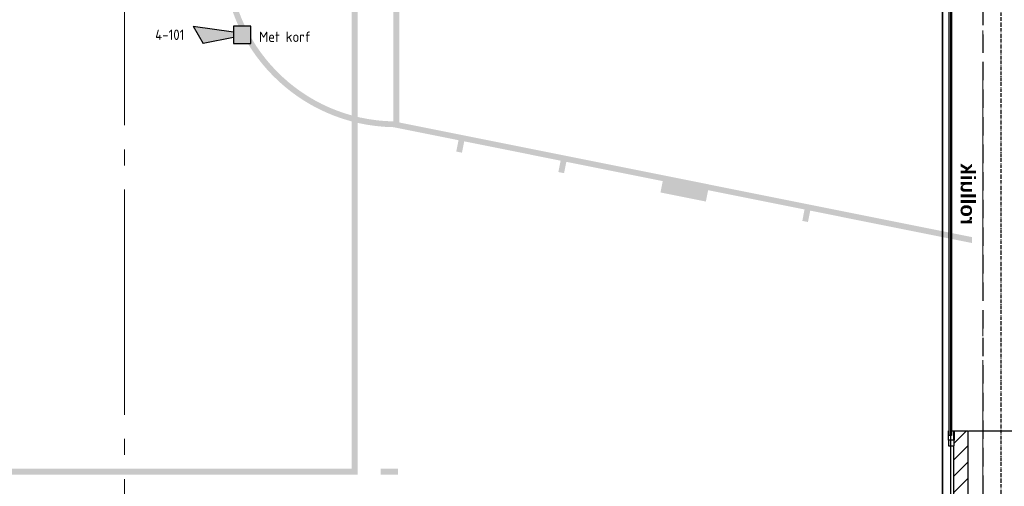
# Model space of a CAD drawing. Header units: millimetres. Extents: x -38031 to 123247, y -16330 to 129979.
# Tile 7 of 235: x -12615 to -4105, y 856 to 4885. Entities that reach past the tile are written whole.
import ezdxf
from ezdxf.enums import TextEntityAlignment as Align

# ---------------------------------------------------------------- set-up
doc = ezdxf.new("R2010")
doc.units = ezdxf.units.MM
doc.header["$LTSCALE"] = 50
for name, pattern in [('HIDDEN2', [4.762499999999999, 3.175, -1.5875]), ('STYLE_07', [1.875, 0.625, -0.20828, 0.6250000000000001, -0.2083599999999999, 0.06943000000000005, -0.1389299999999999]), ('STYLE_11', [5, 3.88885498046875, -0.416717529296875, 0.2777862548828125, -0.4166412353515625])]:
    doc.linetypes.add(name, pattern=pattern)
for name, color, linetype in [('AL$1A---_ALGEMEEN', 8, 'Continuous'), ('AM$1A---_ARCERING', 8, 'Continuous'), ('AT$1A---_TEKST100', 8, 'Continuous'), ('BOUWKUNDIG', 8, 'Continuous'), ('EB6511--_ATTRIB', 2, 'Continuous'), ('EL6121--', 3, 'Continuous'), ('EL6131--_KG', 3, 'Continuous'), ('EL6511--', 3, 'Continuous')]:
    doc.layers.add(name, color=color, linetype=linetype)
doc.layers.add('stramien', color=1, linetype='STYLE_11', lineweight=15)
doc.styles.add('Arial (bold)', font='ARIALBD.TTF')
doc.styles.add('BURO-018', font='iso.shx', dxfattribs={"height": 90})

# ---------------------------------------------------------------- blocks, each defined once
blk = doc.blocks.new('E-GK-GTC-463C')
at = {"color": 0, "linetype": 'Continuous'}
for p, q in [((-0.5, 35), (0.5, 35)), ((-0.5, -35), (0.5, -35))]:
    blk.add_line(p, q, dxfattribs=at)
blk = doc.blocks.new('Group-17')
at = {"layer": 'AM$1A---_ARCERING', "linetype": 'Continuous', "lineweight": 0}
h = blk.add_hatch(color=256, dxfattribs=at)
h.paths.add_polyline_path([(-66056, -18618.00000000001), (-84056, -18618.00000000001), (-84056, -27618.00000000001), (-66056, -27618.00000000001)])
h.paths.add_polyline_path([(-72056, -27568.00000000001), (-72056, -18668.00000000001), (-66106, -18668.00000000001), (-66106, -27568.00000000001)])
h.paths.add_polyline_path([(-75031, -18668.00000000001), (-72106, -18668.00000000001), (-72106, -27568.00000000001), (-75031, -27568.00000000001)])
h.paths.add_polyline_path([(-75081, -18668.00000000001), (-75081, -27568.00000000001), (-78006, -27568.00000000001), (-78006, -18668.00000000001)])
h.paths.add_polyline_path([(-78056, -18668.00000000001), (-78056, -27568.00000000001), (-84006, -27568.00000000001), (-84006, -18668.00000000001)])
h = blk.add_hatch(color=256, dxfattribs=at)
edge = h.paths.add_edge_path()
edge.add_line((-65746, -21618.20834780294), (-65183.09199784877, -21505.60329124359))
edge.add_line((-65183.09199784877, -21505.60329124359), (-65202.70754019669, -21407.5460095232))
edge.add_line((-65202.70754019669, -21407.5460095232), (-65153.67889933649, -21397.73823834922))
edge.add_line((-65153.67889933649, -21397.73823834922), (-65134.06335698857, -21495.79552006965))
edge.add_line((-65134.06335698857, -21495.79552006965), (-64300.57646236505, -21329.06341011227))
edge.add_line((-64300.57646236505, -21329.06341011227), (-64320.19200471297, -21231.00612839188))
edge.add_line((-64320.19200471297, -21231.00612839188), (-64271.16336385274, -21221.1983572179))
edge.add_line((-64271.16336385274, -21221.1983572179), (-64251.54782150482, -21319.25563893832))
edge.add_line((-64251.54782150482, -21319.25563893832), (-63418.0609268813, -21152.52352898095))
edge.add_line((-63418.0609268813, -21152.52352898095), (-63437.67646922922, -21054.46624726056))
edge.add_line((-63437.67646922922, -21054.46624726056), (-63045.44734234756, -20976.00407786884))
edge.add_line((-63045.44734234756, -20976.00407786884), (-63025.83179999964, -21074.06135958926))
edge.add_line((-63025.83179999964, -21074.06135958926), (-62192.34490537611, -20907.32924963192))
edge.add_line((-62192.34490537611, -20907.32924963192), (-62211.96044772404, -20809.2719679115))
edge.add_line((-62211.96044772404, -20809.2719679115), (-62162.93180686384, -20799.46419673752))
edge.add_line((-62162.93180686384, -20799.46419673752), (-62143.31626451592, -20897.52147845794))
edge.add_line((-62143.31626451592, -20897.52147845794), (-60746, -20618.00000000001))
edge.add_line((-60746, -20618.00000000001), (-60746, -20668.99060378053))
edge.add_line((-60746, -20668.99060378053), (-65696, -21659.19686810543))
edge.add_line((-65696, -21659.19686810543), (-65696, -24576.8031318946))
edge.add_line((-65696, -24576.8031318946), (-60746, -25567.0093962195))
edge.add_line((-60746, -25567.0093962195), (-60746, -25618.00000000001))
edge.add_line((-60746, -25618.00000000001), (-62143.31626451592, -25338.47852154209))
edge.add_line((-62143.31626451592, -25338.47852154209), (-62162.93180686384, -25436.53580326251))
edge.add_line((-62162.93180686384, -25436.53580326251), (-62211.96044772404, -25426.72803208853))
edge.add_line((-62211.96044772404, -25426.72803208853), (-62192.34490537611, -25328.67075036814))
edge.add_line((-62192.34490537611, -25328.67075036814), (-63025.83179999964, -25161.93864041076))
edge.add_line((-63025.83179999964, -25161.93864041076), (-63045.44734234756, -25259.99592213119))
edge.add_line((-63045.44734234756, -25259.99592213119), (-63437.67646922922, -25181.53375273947))
edge.add_line((-63437.67646922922, -25181.53375273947), (-63418.0609268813, -25083.47647101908))
edge.add_line((-63418.0609268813, -25083.47647101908), (-64251.54782150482, -24916.7443610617))
edge.add_line((-64251.54782150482, -24916.7443610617), (-64271.16336385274, -25014.80164278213))
edge.add_line((-64271.16336385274, -25014.80164278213), (-64320.19200471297, -25004.99387160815))
edge.add_line((-64320.19200471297, -25004.99387160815), (-64300.57646236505, -24906.93658988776))
edge.add_line((-64300.57646236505, -24906.93658988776), (-65134.06335698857, -24740.20447993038))
edge.add_line((-65134.06335698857, -24740.20447993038), (-65153.67889933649, -24838.26176165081))
edge.add_line((-65153.67889933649, -24838.26176165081), (-65202.70754019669, -24828.45399047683))
edge.add_line((-65202.70754019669, -24828.45399047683), (-65183.09199784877, -24730.39670875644))
edge.add_line((-65183.09199784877, -24730.39670875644), (-65746, -24617.79165219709))
edge.add_arc((-65720.99999999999, -23118.00000000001), 1500.000000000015, 180, 269.0450261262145, ccw=False)
edge.add_arc((-65720.99999999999, -23118.00000000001), 1500.000000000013, 90.95497387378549, 180, ccw=False)
edge.add_line((-65746, -21618.20834780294), (-65746, -21618.00000000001))
edge = h.paths.add_edge_path()
edge.add_arc((-65721, -23118.00000000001), 1450.000000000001, 90.9879072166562, 180.0000000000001)
edge.add_arc((-65721, -23118.00000000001), 1450, 180, 269.0120927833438)
edge.add_line((-65746, -24567.78446673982), (-65746, -21668.21553326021))
at = {"layer": 'AL$1A---_ALGEMEEN', "color": 0}
blk.add_solid([(-65706, -27568.00000000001), (-65856, -27568.00000000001), (-65706, -27618.00000000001), (-65856, -27618.00000000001)], dxfattribs=at)
blk = doc.blocks.new('Group-18')
at = {"layer": 'AL$1A---_ALGEMEEN', "color": 0}
blk.add_lwpolyline([(-89286, -16087.44536343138), (-61001.96924776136, -16087.44536343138), (-61001.96924776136, -30374.98874663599), (-89286, -30374.98874663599)], close=True, dxfattribs=at)
blk = doc.blocks.new('Group-57')
at = {"layer": 'AM$1A---_ARCERING', "linetype": 'Continuous', "lineweight": 0}
h = blk.add_hatch(color=256, dxfattribs=at)
h.paths.add_polyline_path([(-66056, -18618.00000000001), (-84056, -18618.00000000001), (-84056, -27618.00000000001), (-66056, -27618.00000000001)])
h.paths.add_polyline_path([(-72056, -27568.00000000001), (-72056, -18668.00000000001), (-66106, -18668.00000000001), (-66106, -27568.00000000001)])
h.paths.add_polyline_path([(-75031, -18668.00000000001), (-72106, -18668.00000000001), (-72106, -27568.00000000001), (-75031, -27568.00000000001)])
h.paths.add_polyline_path([(-75081, -18668.00000000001), (-75081, -27568.00000000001), (-78006, -27568.00000000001), (-78006, -18668.00000000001)])
h.paths.add_polyline_path([(-78056, -18668.00000000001), (-78056, -27568.00000000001), (-84006, -27568.00000000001), (-84006, -18668.00000000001)])
h = blk.add_hatch(color=256, dxfattribs=at)
edge = h.paths.add_edge_path()
edge.add_line((-65746, -21618.20834780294), (-65183.09199784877, -21505.60329124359))
edge.add_line((-65183.09199784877, -21505.60329124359), (-65202.70754019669, -21407.5460095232))
edge.add_line((-65202.70754019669, -21407.5460095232), (-65153.67889933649, -21397.73823834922))
edge.add_line((-65153.67889933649, -21397.73823834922), (-65134.06335698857, -21495.79552006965))
edge.add_line((-65134.06335698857, -21495.79552006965), (-64300.57646236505, -21329.06341011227))
edge.add_line((-64300.57646236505, -21329.06341011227), (-64320.19200471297, -21231.00612839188))
edge.add_line((-64320.19200471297, -21231.00612839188), (-64271.16336385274, -21221.1983572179))
edge.add_line((-64271.16336385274, -21221.1983572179), (-64251.54782150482, -21319.25563893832))
edge.add_line((-64251.54782150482, -21319.25563893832), (-63418.0609268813, -21152.52352898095))
edge.add_line((-63418.0609268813, -21152.52352898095), (-63437.67646922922, -21054.46624726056))
edge.add_line((-63437.67646922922, -21054.46624726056), (-63045.44734234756, -20976.00407786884))
edge.add_line((-63045.44734234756, -20976.00407786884), (-63025.83179999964, -21074.06135958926))
edge.add_line((-63025.83179999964, -21074.06135958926), (-62192.34490537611, -20907.32924963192))
edge.add_line((-62192.34490537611, -20907.32924963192), (-62211.96044772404, -20809.2719679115))
edge.add_line((-62211.96044772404, -20809.2719679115), (-62162.93180686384, -20799.46419673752))
edge.add_line((-62162.93180686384, -20799.46419673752), (-62143.31626451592, -20897.52147845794))
edge.add_line((-62143.31626451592, -20897.52147845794), (-60746, -20618.00000000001))
edge.add_line((-60746, -20618.00000000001), (-60746, -20668.99060378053))
edge.add_line((-60746, -20668.99060378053), (-65696, -21659.19686810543))
edge.add_line((-65696, -21659.19686810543), (-65696, -24576.8031318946))
edge.add_line((-65696, -24576.8031318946), (-60746, -25567.0093962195))
edge.add_line((-60746, -25567.0093962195), (-60746, -25618.00000000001))
edge.add_line((-60746, -25618.00000000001), (-62143.31626451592, -25338.47852154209))
edge.add_line((-62143.31626451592, -25338.47852154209), (-62162.93180686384, -25436.53580326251))
edge.add_line((-62162.93180686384, -25436.53580326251), (-62211.96044772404, -25426.72803208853))
edge.add_line((-62211.96044772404, -25426.72803208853), (-62192.34490537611, -25328.67075036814))
edge.add_line((-62192.34490537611, -25328.67075036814), (-63025.83179999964, -25161.93864041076))
edge.add_line((-63025.83179999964, -25161.93864041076), (-63045.44734234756, -25259.99592213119))
edge.add_line((-63045.44734234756, -25259.99592213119), (-63437.67646922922, -25181.53375273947))
edge.add_line((-63437.67646922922, -25181.53375273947), (-63418.0609268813, -25083.47647101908))
edge.add_line((-63418.0609268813, -25083.47647101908), (-64251.54782150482, -24916.7443610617))
edge.add_line((-64251.54782150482, -24916.7443610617), (-64271.16336385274, -25014.80164278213))
edge.add_line((-64271.16336385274, -25014.80164278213), (-64320.19200471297, -25004.99387160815))
edge.add_line((-64320.19200471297, -25004.99387160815), (-64300.57646236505, -24906.93658988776))
edge.add_line((-64300.57646236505, -24906.93658988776), (-65134.06335698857, -24740.20447993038))
edge.add_line((-65134.06335698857, -24740.20447993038), (-65153.67889933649, -24838.26176165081))
edge.add_line((-65153.67889933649, -24838.26176165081), (-65202.70754019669, -24828.45399047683))
edge.add_line((-65202.70754019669, -24828.45399047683), (-65183.09199784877, -24730.39670875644))
edge.add_line((-65183.09199784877, -24730.39670875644), (-65746, -24617.79165219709))
edge.add_arc((-65720.99999999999, -23118.00000000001), 1500.000000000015, 180, 269.0450261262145, ccw=False)
edge.add_arc((-65720.99999999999, -23118.00000000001), 1500.000000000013, 90.95497387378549, 180, ccw=False)
edge.add_line((-65746, -21618.20834780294), (-65746, -21618.00000000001))
edge = h.paths.add_edge_path()
edge.add_arc((-65721, -23118.00000000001), 1450.000000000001, 90.9879072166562, 180.0000000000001)
edge.add_arc((-65721, -23118.00000000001), 1450, 180, 269.0120927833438)
edge.add_line((-65746, -24567.78446673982), (-65746, -21668.21553326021))
at = {"layer": 'AL$1A---_ALGEMEEN', "color": 0}
blk.add_solid([(-65706, -27568.00000000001), (-65856, -27568.00000000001), (-65706, -27618.00000000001), (-65856, -27618.00000000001)], dxfattribs=at)
blk = doc.blocks.new('32x_staal-mk 854-rolluik-p')
at = {"layer": 'AT$1A---_TEKST100', "insert": (64, 182.7592571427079), "char_height": 126.2704565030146, "attachment_point": 5, "line_spacing_factor": 0.9677411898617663, "style": 'Arial (bold)'}
blk.add_mtext('{\\C256;rolluik}', dxfattribs=at)
at = {"color": 0}
blk.add_wipeout([(-2020, 20), (2020, 20), (2020, 40), (-2020, 40)], dxfattribs=at).dxf.layer = 'AL$1A---_ALGEMEEN'
at = {"layer": 'AL$1A---_ALGEMEEN', "color": 0, "lineweight": 30}
for points in [[(-2002.186236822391, 42), (-1980.186236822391, 42), (-1980.186236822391, 65), (-2060.186236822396, 65), (-2060.186236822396, 15), (-1980.186236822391, 15), (-1980.186236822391, 17.5)], [(2002.186236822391, 41.99999999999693), (1980.186236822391, 41.99999999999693), (1980.186236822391, 64.99999999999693), (2060.186236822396, 64.99999999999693), (2060.186236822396, 14.99999999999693), (1980.186236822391, 14.99999999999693), (1980.186236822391, 17.49999999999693)]]:
    blk.add_lwpolyline(points, dxfattribs=at)
at = {"layer": 'AL$1A---_ALGEMEEN', "color": 0}
blk.add_lwpolyline([(-2020, 20), (2020, 20), (2020, 40), (-2020, 40)], close=True, dxfattribs=at)
at = {"color": 0, "lineweight": 30}
for points in [[(-2110.186236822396, 65), (-2060.186236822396, 65), (-2060.186236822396, 15), (-2110.186236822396, 15)], [(2110.186236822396, 64.99999999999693), (2060.186236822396, 64.99999999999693), (2060.186236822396, 14.99999999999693), (2110.186236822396, 14.99999999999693)]]:
    blk.add_wipeout(points, dxfattribs=at).dxf.layer = 'AL$1A---_ALGEMEEN'
at = {"layer": 'AL$1A---_ALGEMEEN', "color": 0, "lineweight": 30}
for points in [[(-2110.186236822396, 65), (-2060.186236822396, 65), (-2060.186236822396, 15), (-2110.186236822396, 15)], [(2110.186236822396, 64.99999999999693), (2060.186236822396, 64.99999999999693), (2060.186236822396, 14.99999999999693), (2110.186236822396, 14.99999999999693)]]:
    blk.add_lwpolyline(points, close=True, dxfattribs=at)
blk = doc.blocks.new('200254 W 210 11-06-2007')
at = {"layer": 'AM$1A---_ARCERING', "linetype": 'Continuous', "lineweight": 5}
h = blk.add_hatch(dxfattribs=at)
h.set_pattern_fill('KALKZANDSTEEN', color=256, scale=50, style=0, pattern_type=2)
h.set_pattern_definition([(45.00000000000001, (-987936.493140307, -175784.8228081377), (70.71067811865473, -70.71067811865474), [])])
edge = h.paths.add_edge_path()
edge.add_line((-40739.03075223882, -23652.9273146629), (-40619.0307522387, -23652.9273146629))
edge.add_line((-40619.0307522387, -23652.9273146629), (-40619.0307522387, -25690.43475791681))
edge.add_line((-40619.0307522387, -25690.43475791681), (-40689.03075223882, -25690.43475791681))
edge.add_arc((-40689.03075223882, -25640.43475791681), 50, 180, 270, ccw=False)
edge.add_line((-40739.03075223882, -25640.43475791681), (-40739.03075223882, -23652.9273146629))
at = {"layer": 'AL$1A---_ALGEMEEN', "linetype": 'STYLE_07'}
blk.add_line((-40334.0307522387, -12257.55463656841), (-40334.0307522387, -25447.29102434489), dxfattribs=at)
at = {"layer": 'AL$1A---_ALGEMEEN', "flags": 128}
blk.add_lwpolyline([(-40739.03075223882, -23652.9273146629), (-40619.0307522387, -23652.9273146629), (-40619.0307522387, -25690.43475791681), (-40689.03075223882, -25690.43475791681, -0.414213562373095), (-40739.03075223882, -25640.43475791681)], format="xyb", close=True, dxfattribs=at)
at = {"layer": 'stramien', "ltscale": 10}
for p, q in [((-40489.03075223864, -39987.55463656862), (-40489.03075223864, -10069.36890563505)), ((-47909.03075223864, -41013.55463656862), (-47909.03075223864, -10692.55463656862))]:
    blk.add_line(p, q, dxfattribs=at)
at = {"layer": 'AL$1A---_ALGEMEEN'}
for name in ['Group-18', 'Group-17', 'Group-57']:
    blk.add_blockref(name, (20161.96924776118, 3587.445363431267), dxfattribs=at)
at = {"layer": 'AL$1A---_ALGEMEEN', "xscale": -1, "rotation": 270}
blk.add_blockref('32x_staal-mk 854-rolluik-p', (-40801.51042413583, -21672.7410778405), dxfattribs=at)
at = {"layer": 'AL$1A---_ALGEMEEN', "lineweight": 30}
blk.add_lwpolyline([(-40613.03075223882, -23652.9273146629), (-40042.0307522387, -23652.9273146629), (-40042.0307522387, -25191.84384716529), (-34972.03075223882, -24622.4685651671), (-34972.03075223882, -22808.55463656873), (-34502.0307522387, -22808.55463656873), (-34502.0307522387, -18015.4299564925), (-40042.0307522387, -18015.4299564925), (-40042.0307522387, -19692.55463656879), (-40614.03075223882, -19692.55463656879)], dxfattribs=at)
blk = doc.blocks.new('E00028')
at = {"color": 0, "linetype": 'Continuous'}
for p, q in [((1.5, 11), (-1.5, 9.267949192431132)), ((1.5, 11), (0.5, 4)), ((-0.5, 4), (-1.5, 9.267949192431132)), ((-1.5, 4), (-1.5, 1)), ((1.5, 4), (-1.5, 4)), ((1.5, 1), (1.5, 4)), ((-1.5, 1), (1.5, 1))]:
    blk.add_line(p, q, dxfattribs=at)
for points in [[(-1.5, 9.267949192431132), (1.5, 11), (-0.5, 4), (0.5, 4)], [(-1.5, 4), (1.5, 4), (-1.5, 1), (1.5, 1)]]:
    blk.add_solid(points, dxfattribs=at)
at = {"color": 0, "linetype": 'Continuous', "style": 'BURO-018'}
blk.add_attdef('E_TEXT1', text='', height=1.8, dxfattribs=at).set_placement((0, 13.5), align=Align.MIDDLE)
at = {"color": 0, "linetype": 'Continuous', "style": 'BURO-018', "flags": 1}
blk.add_attdef('E_MATCODE', (0, 0), '', height=1.799999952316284, dxfattribs=at)

msp = doc.modelspace()

# ---------------------------------------------------------------- block references
at = {"layer": 'BOUWKUNDIG'}
msp.add_blockref('200254 W 210 11-06-2007', (36199.03075223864, 24987.56249990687), dxfattribs=at)

# ---------------------------------------------------------------- next in the draw order: linework, layer by layer
at = {"layer": 'EL6121--', "color": 5, "linetype": 'HIDDEN2'}
msp.add_line((-4290.000000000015, 12855.00786333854), (-4290, -1974.992136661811), dxfattribs=at)

# ---------------------------------------------------------------- next in the draw order: block references
at = {"layer": 'EL6131--_KG', "xscale": 14557.03945502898, "rotation": 89.99999999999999}
msp.add_blockref('E-GK-GTC-463C', (-4601.717950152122, 5629.798672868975), dxfattribs=at)
at = {"layer": 'EL6511--'}
ref = msp.add_blockref('E00028', (-10566.57725096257, 4755.558318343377), dxfattribs=dict(at, xscale=50, yscale=50, zscale=50, rotation=90))
ref.add_attrib('E_TEXT1', '4-101', dxfattribs={"layer": 'EB6511--_ATTRIB', "color": 1, "linetype": 'Continuous', "height": 90, "style": 'BURO-018'}).set_placement((-11317.72847891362, 4755.558318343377), align=Align.MIDDLE)

# ---------------------------------------------------------------- next in the draw order: texts
at = {"layer": 'EL6511--', "color": 1, "style": 'BURO-018'}
msp.add_text('Met korf', height=90, dxfattribs=at).set_placement((-10545.53124298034, 4693.103672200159))

doc.saveas('drawing.dxf')
